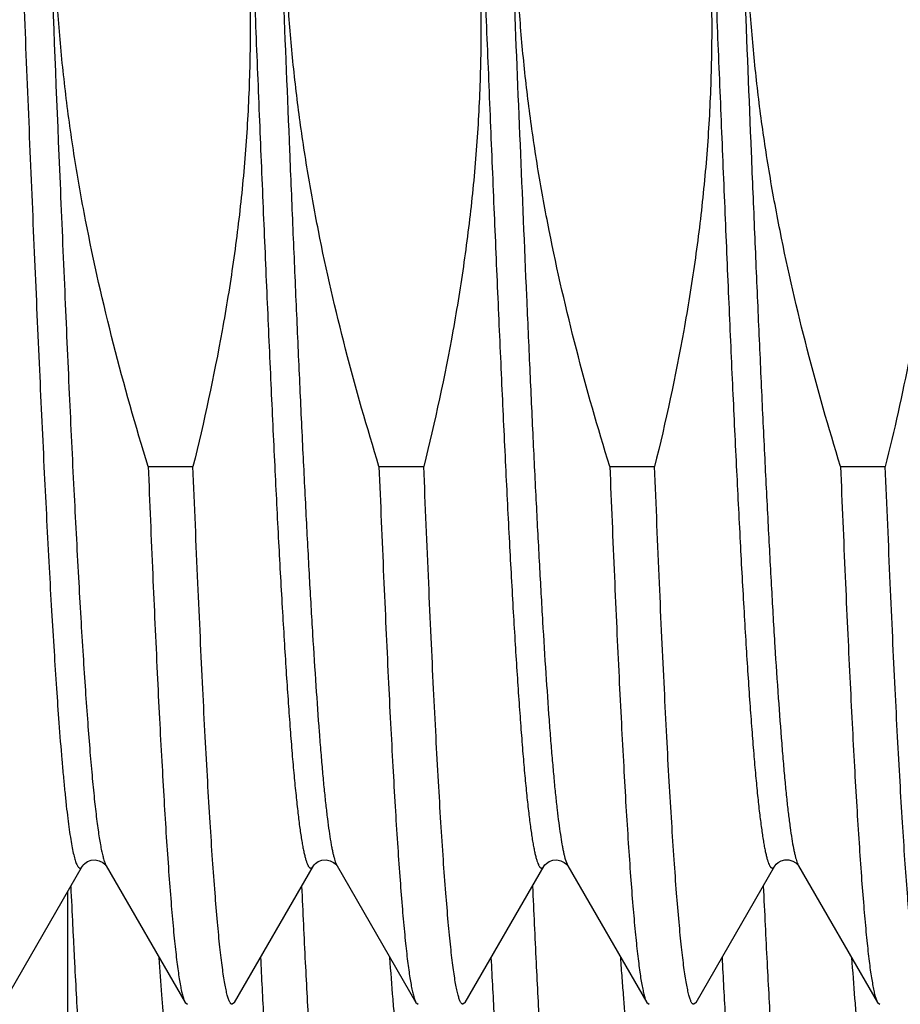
# Model space of a CAD drawing. Header units: inches. Extents: x 0 to 22, y 0 to 17.
# Tile 22 of 114: x 2.979 to 3.085, y 10.302 to 10.42. Entities that reach past the tile are written whole.
import ezdxf

# ---------------------------------------------------------------- set-up
doc = ezdxf.new("R2010")
doc.units = ezdxf.units.IN
doc.header["$LTSCALE"] = 1.21
doc.header["$MEASUREMENT"] = 0
doc.layers.get('0').update_dxf_attribs({"linetype": 'CONTINUOUS'})
doc.layers.add('DIMENSIONS', color=7, linetype='CONTINUOUS')
doc.styles.get("Standard").update_dxf_attribs({"font": 'txt', "width": 0.8})
doc.dimstyles.new('DIMSTYLE_1', dxfattribs={"dimtxt": 0.125, "dimasz": 0.18, "dimexe": 0.125, "dimexo": 0.0625, "dimgap": 0.03125, "dimtad": 0, "dimtih": 1, "dimtoh": 1, "dimzin": 4, "dimdsep": 46, "dimtxsty": 'STANDARD', "dimblk": '_FILLED', "dimblk1": '_FILLED', "dimblk2": '_FILLED', "dimcen": 0.09, "dimadec": 0, "dimazin": 0, "dimtp": 0.01, "dimtm": 0.01, "dimtfac": 1, "dimtofl": 0, "dimtmove": 0, "dimatfit": 3, "dimldrblk": '_FILLED', "dimfxl": 1, "dimtolj": 1, "dimtzin": 4, "dimarcsym": 0})

# ---------------------------------------------------------------- blocks, each defined once
blk = doc.blocks.new('*D50')
at = {"layer": 'DIMENSIONS', "color": 2, "linetype": 'CONTINUOUS'}
for p, q in [((3.37579, 10.33675), (3.37579, 12.73258)), ((3.22101, 10.18414), (3.37579, 10.33675)), ((3.22101, 9.94743), (3.22101, 10.18414))]:
    blk.add_line(p, q, dxfattribs=at)
at = {"layer": 'DIMENSIONS', "color": 2, "linetype": 'CONTINUOUS', "insert": (3.31329, 12.79508), "char_height": 0.125, "width": 1.025, "attachment_point": 1, "rotation": 90, "line_spacing_factor": 0.9}
blk.add_mtext('.44{\\Ftxt.shx;\\W1.000000;\\H0.125000; }[11.1]', dxfattribs=at)
blk = doc.blocks.new('_FILLED')
at = {"color": 0, "linetype": 'BYBLOCK'}
blk.add_solid([(0, 0), (-1, 0.17361), (-1, -0.17361)], dxfattribs=at)

msp = doc.modelspace()

# ---------------------------------------------------------------- linework, layer by layer
at = {"color": 7, "linetype": 'CONTINUOUS'}
for p, q in [((2.99489, 10.36648), (3.00028, 10.36648)), ((3.02267, 10.36648), (3.02806, 10.36648)), ((3.05045, 10.36648), (3.05584, 10.36648)), ((3.07822, 10.36648), (3.08361, 10.36648)), ((2.9775, 10.302), (2.987, 10.31842)), ((2.98982, 10.31845), (2.98984, 10.31843)), ((2.98984, 10.31842), (2.99934, 10.302)), ((3.00527, 10.302), (3.01478, 10.31842)), ((3.0176, 10.31845), (3.01762, 10.31843)), ((3.01762, 10.31842), (3.02712, 10.302)), ((3.03305, 10.302), (3.04255, 10.31842)), ((3.04538, 10.31845), (3.04539, 10.31843)), ((3.04539, 10.31842), (3.0549, 10.302)), ((3.06083, 10.302), (3.07033, 10.31842)), ((3.07316, 10.31844), (3.07317, 10.31842)), ((3.07317, 10.31842), (3.08267, 10.302)), ((2.98523, 10.27143), (2.98523, 10.31534)), ((2.99934, 10.302), (2.99961, 10.30177)), ((3.00527, 10.302), (3.005, 10.30177)), ((3.02712, 10.302), (3.02739, 10.30177)), ((3.03305, 10.302), (3.03278, 10.30177)), ((3.0549, 10.302), (3.05517, 10.30177)), ((3.06083, 10.302), (3.06056, 10.30177)), ((3.08267, 10.302), (3.08294, 10.30177))]:
    msp.add_line(p, q, dxfattribs=at)
at = {"color": 9, "linetype": 'CONTINUOUS'}
for p, q in [((3.01745, 10.31878), (3.01762, 10.31843)), ((3.04508, 10.31925), (3.04539, 10.31843))]:
    msp.add_line(p, q, dxfattribs=at)
at = {"color": 7, "linetype": 'CONTINUOUS'}
for points in [[(2.987, 10.31842), (2.98701, 10.31844), (2.98708, 10.31854), (2.98726, 10.31872), (2.98758, 10.31894), (2.98803, 10.31911), (2.98852, 10.31915), (2.98901, 10.31905), (2.98942, 10.31884), (2.98968, 10.31863), (2.9898, 10.31848), (2.98982, 10.31845)], [(3.01477, 10.31842), (3.01478, 10.31844), (3.01486, 10.31854), (3.01504, 10.31872), (3.01536, 10.31894), (3.01581, 10.31911), (3.0163, 10.31915), (3.01679, 10.31905), (3.0172, 10.31884)], [(3.0172, 10.31884), (3.01746, 10.31863), (3.01758, 10.31848), (3.0176, 10.31845)], [(3.04255, 10.31842), (3.04256, 10.31844), (3.04264, 10.31854), (3.04282, 10.31872), (3.04314, 10.31894), (3.04359, 10.31911), (3.04408, 10.31915), (3.04457, 10.31905), (3.04497, 10.31884)], [(3.04497, 10.31884), (3.04523, 10.31863), (3.04536, 10.31848), (3.04538, 10.31845)], [(3.07033, 10.31843), (3.07036, 10.31847), (3.07047, 10.31861), (3.0707, 10.31881), (3.07107, 10.31902), (3.07153, 10.31914), (3.07201, 10.31914), (3.07248, 10.319), (3.07284, 10.31878), (3.07305, 10.31858), (3.07315, 10.31846), (3.07316, 10.31844)]]:
    msp.add_lwpolyline(points, dxfattribs=at)
at = {"color": 9, "linetype": 'CONTINUOUS'}
for points, knots in [([(2.97945, 10.43393), (2.97984, 10.42437), (2.98041, 10.41018), (2.9812, 10.39157), (2.98178, 10.37837), (2.98236, 10.36603), (2.98285, 10.35637), (2.98325, 10.34924), (2.98355, 10.34438), (2.98384, 10.33989), (2.98404, 10.33701), (2.98414, 10.33564)], [0, 0, 0, 0, 0.291627, 0.432954, 0.567963, 0.694284, 0.809706, 0.862689, 0.912207, 0.958044, 1, 1, 1, 1]), ([(3.00732, 10.43156), (3.00748, 10.42775), (3.00779, 10.42015), (3.00825, 10.40883), (3.00871, 10.39771), (3.00918, 10.38691), (3.00964, 10.37656), (3.0101, 10.36676), (3.01056, 10.35762), (3.01096, 10.35047), (3.01128, 10.34516), (3.01151, 10.34151), (3.01174, 10.33809), (3.01197, 10.33493), (3.0122, 10.33201), (3.01243, 10.32936), (3.01267, 10.32698), (3.0129, 10.32487), (3.01309, 10.32329), (3.01326, 10.32217), (3.01337, 10.32144), (3.01349, 10.32078), (3.0136, 10.3202), (3.01372, 10.31968), (3.01383, 10.31925), (3.01395, 10.31888), (3.01405, 10.31863), (3.01413, 10.31846), (3.01419, 10.31836), (3.01425, 10.31828), (3.0143, 10.31822), (3.01436, 10.31818), (3.01442, 10.31816), (3.01448, 10.31815), (3.01455, 10.31817), (3.0146, 10.31821), (3.01466, 10.31826), (3.01472, 10.31834), (3.01476, 10.31839), (3.01477, 10.31842)], [0, 0, 0, 0, 0.100127, 0.19961, 0.297349, 0.392262, 0.4833, 0.569455, 0.649776, 0.723377, 0.7574, 0.789445, 0.819424, 0.847256, 0.872863, 0.896178, 0.917137, 0.935686, 0.951777, 0.958889, 0.965374, 0.971229, 0.976451, 0.981041, 0.985, 0.988333, 0.99105, 0.992184, 0.993174, 0.994027, 0.994755, 0.995376, 0.99592, 0.99643, 0.996957, 0.99755, 0.998242, 0.999054, 1, 1, 1, 1]), ([(3.0351, 10.43151), (3.03526, 10.4277), (3.03557, 10.4201), (3.03603, 10.40879), (3.03649, 10.39767), (3.03696, 10.38688), (3.03742, 10.37652), (3.03788, 10.36673), (3.03834, 10.3576), (3.03874, 10.35045), (3.03905, 10.34515), (3.03929, 10.3415), (3.03952, 10.33808), (3.03975, 10.33491), (3.03998, 10.332), (3.04021, 10.32935), (3.04044, 10.32697), (3.04067, 10.32487), (3.04087, 10.32329), (3.04103, 10.32217), (3.04115, 10.32144), (3.04127, 10.32078), (3.04138, 10.32019), (3.0415, 10.31968), (3.04161, 10.31924), (3.04173, 10.31888), (3.04183, 10.31863), (3.04191, 10.31846), (3.04197, 10.31836), (3.04202, 10.31828), (3.04208, 10.31822), (3.04214, 10.31818), (3.0422, 10.31816), (3.04226, 10.31815), (3.04232, 10.31817), (3.04238, 10.31821), (3.04244, 10.31826), (3.0425, 10.31834), (3.04253, 10.31839), (3.04255, 10.31842)], [0, 0, 0, 0, 0.100144, 0.19964, 0.297387, 0.392305, 0.483344, 0.569498, 0.649816, 0.723411, 0.757432, 0.789474, 0.81945, 0.847278, 0.872883, 0.896194, 0.91715, 0.935696, 0.951785, 0.958896, 0.96538, 0.971233, 0.976455, 0.981044, 0.985002, 0.988334, 0.99105, 0.992184, 0.993173, 0.994026, 0.994754, 0.995375, 0.995919, 0.996429, 0.996957, 0.99755, 0.998242, 0.999054, 1, 1, 1, 1]), ([(3.06288, 10.43157), (3.06303, 10.42775), (3.06334, 10.42015), (3.06381, 10.40884), (3.06427, 10.39771), (3.06473, 10.38692), (3.06519, 10.37656), (3.06566, 10.36676), (3.06612, 10.35762), (3.06651, 10.35047), (3.06683, 10.34516), (3.06706, 10.34151), (3.06729, 10.33809), (3.06753, 10.33492), (3.06776, 10.33201), (3.06799, 10.32936), (3.06822, 10.32697), (3.06845, 10.32487), (3.06865, 10.32329), (3.06881, 10.32217), (3.06893, 10.32144), (3.06904, 10.32078), (3.06916, 10.32019), (3.06927, 10.31968), (3.06939, 10.31924), (3.0695, 10.31888), (3.0696, 10.31863), (3.06968, 10.31846), (3.06974, 10.31836), (3.0698, 10.31828), (3.06986, 10.31822), (3.06992, 10.31818), (3.06998, 10.31816), (3.07004, 10.31815), (3.0701, 10.31817), (3.07016, 10.31821), (3.07022, 10.31826), (3.07028, 10.31834), (3.07031, 10.31839), (3.07033, 10.31842)], [0, 0, 0, 0, 0.100128, 0.199612, 0.297353, 0.392268, 0.483307, 0.569464, 0.649786, 0.723387, 0.757411, 0.789456, 0.819435, 0.847266, 0.872873, 0.896187, 0.917145, 0.935693, 0.951784, 0.958895, 0.965379, 0.971233, 0.976455, 0.981044, 0.985002, 0.988334, 0.99105, 0.992184, 0.993173, 0.994026, 0.994754, 0.995374, 0.995918, 0.996428, 0.996956, 0.997549, 0.998241, 0.999054, 1, 1, 1, 1]), ([(2.98318, 10.42747), (2.98354, 10.41849), (2.98408, 10.40518), (2.98483, 10.38777), (2.98537, 10.37549), (2.98592, 10.36401), (2.98639, 10.35503), (2.98677, 10.34838), (2.98704, 10.34385), (2.98732, 10.33963), (2.98751, 10.33693), (2.98761, 10.33564)], [0, 0, 0, 0, 0.293302, 0.43439, 0.568805, 0.694447, 0.809355, 0.862216, 0.911736, 0.957724, 1, 1, 1, 1]), ([(3.0111, 10.42384), (3.01137, 10.41739), (3.01176, 10.40779), (3.01229, 10.39514), (3.01268, 10.38598), (3.01308, 10.37715), (3.01347, 10.36871), (3.01387, 10.36075), (3.01426, 10.35331), (3.01466, 10.34647), (3.01505, 10.34028), (3.01539, 10.33554), (3.01566, 10.33211), (3.01586, 10.32983), (3.01605, 10.32773), (3.01625, 10.32584), (3.01645, 10.32415), (3.01664, 10.32266), (3.01681, 10.32156), (3.01695, 10.32078), (3.01705, 10.32028), (3.01715, 10.31983), (3.01725, 10.31943), (3.01735, 10.31909), (3.01742, 10.31888), (3.01745, 10.31878)], [0, 0, 0, 0, 0.18382, 0.273545, 0.360847, 0.445023, 0.525399, 0.601327, 0.6722, 0.737449, 0.796551, 0.849037, 0.872666, 0.894489, 0.914465, 0.932554, 0.948723, 0.962943, 0.97519, 0.980569, 0.98545, 0.989831, 0.993715, 0.997103, 1, 1, 1, 1]), ([(3.03887, 10.42414), (3.03912, 10.41783), (3.03963, 10.40543), (3.04028, 10.39014), (3.0408, 10.37837), (3.04119, 10.37006), (3.04157, 10.36219), (3.04196, 10.35481), (3.04234, 10.34799), (3.04273, 10.34177), (3.04306, 10.337), (3.04332, 10.33351), (3.04352, 10.33117), (3.04371, 10.329), (3.0439, 10.32703), (3.0441, 10.32524), (3.04429, 10.32366), (3.04448, 10.32227), (3.04465, 10.32124), (3.04478, 10.32051), (3.04488, 10.32005), (3.04497, 10.31963), (3.04504, 10.31937), (3.04508, 10.31925)], [0, 0, 0, 0, 0.180162, 0.354028, 0.436921, 0.516263, 0.591447, 0.661895, 0.727067, 0.786464, 0.839635, 0.863756, 0.886174, 0.906845, 0.925733, 0.942801, 0.958021, 0.971367, 0.982818, 0.98783, 0.992363, 0.99642, 1, 1, 1, 1]), ([(3.06665, 10.42412), (3.06692, 10.41749), (3.06732, 10.40763), (3.06786, 10.39464), (3.06827, 10.38525), (3.06867, 10.37621), (3.06908, 10.3676), (3.06949, 10.3595), (3.06989, 10.35196), (3.07029, 10.34507), (3.0707, 10.33886), (3.07105, 10.33416), (3.07133, 10.33077), (3.07153, 10.32854), (3.07173, 10.32652), (3.07193, 10.32471), (3.07214, 10.32311), (3.07234, 10.32174), (3.07251, 10.32073), (3.07266, 10.32004), (3.07276, 10.31961), (3.07286, 10.31923), (3.07296, 10.31891), (3.07306, 10.31864), (3.07313, 10.31849), (3.07317, 10.31842)], [0, 0, 0, 0, 0.187677, 0.279203, 0.368146, 0.453751, 0.535293, 0.61208, 0.683461, 0.748833, 0.807643, 0.859398, 0.882493, 0.903666, 0.922876, 0.940084, 0.955256, 0.968366, 0.979394, 0.984124, 0.988331, 0.992016, 0.995183, 0.99784, 1, 1, 1, 1]), ([(2.98414, 10.33564), (2.98425, 10.33415), (2.98443, 10.33199), (2.98467, 10.32922), (2.98485, 10.32738), (2.98503, 10.3257), (2.9852, 10.32418), (2.98538, 10.32284), (2.98556, 10.32165), (2.98573, 10.32065), (2.98589, 10.31991), (2.98601, 10.31941), (2.9861, 10.31911), (2.98619, 10.31884), (2.98628, 10.31862), (2.98636, 10.31844), (2.98644, 10.31832), (2.9865, 10.31825), (2.98656, 10.3182), (2.98662, 10.31816), (2.98669, 10.31815), (2.98675, 10.31816), (2.98681, 10.31819), (2.98687, 10.31824), (2.98693, 10.31831), (2.98697, 10.31838), (2.987, 10.31842)], [0, 0, 0, 0, 0.245463, 0.355549, 0.456967, 0.549566, 0.633203, 0.707758, 0.773131, 0.82925, 0.876074, 0.896004, 0.913623, 0.92895, 0.942019, 0.952889, 0.961668, 0.965339, 0.968583, 0.974051, 0.976514, 0.978974, 0.984411, 0.987633, 0.991278, 1, 1, 1, 1]), ([(2.98761, 10.33564), (2.9877, 10.33446), (2.98787, 10.33222), (2.98815, 10.32905), (2.98842, 10.32628), (2.98866, 10.32421), (2.98886, 10.32277), (2.98899, 10.32183), (2.98913, 10.32101), (2.98927, 10.32028), (2.98941, 10.31967), (2.98953, 10.31922), (2.98963, 10.31892), (2.9897, 10.31873), (2.98976, 10.31857), (2.98981, 10.31847), (2.98984, 10.31843)], [0, 0, 0, 0, 0.204375, 0.387168, 0.547668, 0.685282, 0.74535, 0.799524, 0.847768, 0.890053, 0.926373, 0.956745, 0.969719, 0.981235, 0.991317, 1, 1, 1, 1]), ([(3.07955, 10.3074), (3.07967, 10.30575), (3.07984, 10.30336), (3.0801, 10.30029), (3.08029, 10.29825), (3.08047, 10.29637), (3.08066, 10.29468), (3.08085, 10.29317), (3.08104, 10.29184), (3.08122, 10.2907), (3.08138, 10.28986), (3.08152, 10.28929), (3.08161, 10.28894), (3.0817, 10.28863), (3.08179, 10.28837), (3.08189, 10.28817), (3.08197, 10.28803), (3.08203, 10.28794), (3.08208, 10.28789), (3.08213, 10.28785), (3.08217, 10.28783), (3.08222, 10.28782), (3.08227, 10.28782), (3.08232, 10.28783), (3.08236, 10.28786), (3.08241, 10.2879), (3.08248, 10.28797), (3.08252, 10.28804), (3.08255, 10.28808)], [0, 0, 0, 0, 0.24353, 0.353018, 0.454088, 0.546585, 0.630365, 0.705302, 0.771271, 0.828149, 0.875833, 0.896202, 0.914246, 0.929966, 0.943373, 0.95452, 0.963503, 0.96724, 0.970519, 0.973394, 0.975949, 0.978296, 0.980581, 0.982959, 0.98557, 0.988517, 0.991876, 1, 1, 1, 1])]:
    msp.add_open_spline(points, degree=3, knots=knots, dxfattribs=at)
at = {"color": 7, "linetype": 'CONTINUOUS'}
for points, knots in [([(3.00667, 10.43274), (3.00687, 10.42996), (3.00715, 10.4244), (3.0072, 10.41604), (3.00688, 10.40768), (3.0062, 10.39935), (3.00518, 10.39106), (3.00339, 10.38006), (3.00162, 10.37189), (3.00028, 10.36648)], [0, 0, 0, 0, 0.125003, 0.250006, 0.37501, 0.500013, 0.625017, 0.750022, 1, 1, 1, 1]), ([(3.03445, 10.43268), (3.03465, 10.4299), (3.03493, 10.42434), (3.03497, 10.41599), (3.03465, 10.40765), (3.03397, 10.39932), (3.03295, 10.39104), (3.03117, 10.38005), (3.0294, 10.37188), (3.02806, 10.36648)], [0, 0, 0, 0, 0.125003, 0.250006, 0.37501, 0.500013, 0.625017, 0.750022, 1, 1, 1, 1]), ([(3.06223, 10.43274), (3.06243, 10.42997), (3.0627, 10.4244), (3.06275, 10.41604), (3.06243, 10.40769), (3.06175, 10.39936), (3.06073, 10.39106), (3.05895, 10.38006), (3.05718, 10.37189), (3.05584, 10.36648)], [0, 0, 0, 0, 0.125003, 0.250006, 0.37501, 0.500013, 0.625017, 0.750022, 1, 1, 1, 1]), ([(2.99489, 10.36648), (2.99339, 10.37135), (2.99059, 10.38116), (2.98776, 10.39359), (2.98599, 10.40363), (2.98493, 10.41121), (2.98416, 10.41881), (2.98384, 10.4239), (2.98373, 10.42645)], [0, 0, 0, 0, 0.249994, 0.499978, 0.624984, 0.749989, 0.874995, 1, 1, 1, 1]), ([(3.02267, 10.36648), (3.02123, 10.37115), (3.01853, 10.38054), (3.01578, 10.39244), (3.01403, 10.40206), (3.01295, 10.40931), (3.01213, 10.41659), (3.01177, 10.42146), (3.01163, 10.4239)], [0, 0, 0, 0, 0.249994, 0.49998, 0.624985, 0.74999, 0.874995, 1, 1, 1, 1]), ([(3.05045, 10.36648), (3.049, 10.37115), (3.04631, 10.38054), (3.04356, 10.39244), (3.0418, 10.40206), (3.04073, 10.40931), (3.03991, 10.41659), (3.03955, 10.42146), (3.03941, 10.4239)], [0, 0, 0, 0, 0.249994, 0.49998, 0.624985, 0.74999, 0.874995, 1, 1, 1, 1]), ([(3.07822, 10.36648), (3.07678, 10.37115), (3.07409, 10.38054), (3.07134, 10.39244), (3.06958, 10.40206), (3.0685, 10.40931), (3.06769, 10.41659), (3.06732, 10.42146), (3.06719, 10.4239)], [0, 0, 0, 0, 0.249994, 0.49998, 0.624985, 0.74999, 0.874995, 1, 1, 1, 1]), ([(3.09049, 10.41951), (3.0905, 10.41727), (3.09043, 10.41281), (3.09009, 10.40611), (3.08952, 10.39943), (3.08847, 10.39056), (3.08663, 10.37954), (3.08469, 10.37082), (3.08361, 10.36648)], [0, 0, 0, 0, 0.125006, 0.250011, 0.375017, 0.500023, 0.750008, 1, 1, 1, 1]), ([(2.99489, 10.36648), (2.99507, 10.36215), (2.99541, 10.35386), (2.99587, 10.34376), (2.99624, 10.33627), (2.99652, 10.33115), (2.99679, 10.3264), (2.99697, 10.32335), (2.99707, 10.32189)], [0, 0, 0, 0, 0.291092, 0.55739, 0.679972, 0.794883, 0.901693, 1, 1, 1, 1]), ([(3.005, 10.30177), (3.00499, 10.30177), (3.00496, 10.30177), (3.00493, 10.30178), (3.00489, 10.30181), (3.00484, 10.30185), (3.00477, 10.30193), (3.0047, 10.30205), (3.00463, 10.30221), (3.00455, 10.3024), (3.00448, 10.30263), (3.00438, 10.303), (3.00425, 10.30355), (3.00411, 10.30431), (3.00396, 10.3052), (3.00381, 10.30624), (3.00367, 10.3074), (3.00352, 10.3087), (3.00337, 10.31013), (3.00317, 10.3123), (3.00292, 10.31532), (3.00263, 10.31931), (3.00233, 10.32379), (3.00204, 10.32872), (3.00175, 10.33408), (3.00145, 10.33986), (3.00116, 10.34603), (3.00076, 10.35495), (3.00047, 10.3618), (3.00028, 10.36648)], [0, 0, 0, 0, 0.00057, 0.001171, 0.001829, 0.002564, 0.004315, 0.006501, 0.009157, 0.012303, 0.01595, 0.020105, 0.029952, 0.04186, 0.05583, 0.071855, 0.089924, 0.110019, 0.132123, 0.156212, 0.210243, 0.271882, 0.340862, 0.41688, 0.499601, 0.58866, 0.683662, 0.784187, 1, 1, 1, 1]), ([(3.02267, 10.36648), (3.02285, 10.36206), (3.02312, 10.35557), (3.0235, 10.34712), (3.02377, 10.34123), (3.02405, 10.33569), (3.02433, 10.3305), (3.0246, 10.32569), (3.02488, 10.32129), (3.02516, 10.3173), (3.02543, 10.31374), (3.02567, 10.31106), (3.02586, 10.30914), (3.026, 10.30787), (3.02614, 10.30672), (3.02628, 10.30569), (3.02641, 10.30478), (3.02655, 10.30398), (3.02669, 10.30331), (3.02681, 10.30283), (3.02691, 10.30251), (3.02697, 10.30231), (3.02704, 10.30215), (3.02709, 10.30205), (3.02712, 10.302)], [0, 0, 0, 0, 0.205131, 0.301159, 0.392317, 0.478247, 0.558611, 0.633092, 0.701399, 0.763266, 0.818452, 0.866745, 0.888249, 0.907965, 0.925875, 0.941964, 0.956221, 0.968638, 0.979211, 0.987945, 0.991627, 0.994858, 0.997645, 1, 1, 1, 1]), ([(3.03278, 10.30177), (3.03277, 10.30177), (3.03274, 10.30177), (3.0327, 10.30178), (3.03267, 10.30181), (3.03261, 10.30185), (3.03255, 10.30193), (3.03248, 10.30205), (3.0324, 10.30221), (3.03233, 10.3024), (3.03226, 10.30263), (3.03215, 10.303), (3.03203, 10.30355), (3.03188, 10.30431), (3.03174, 10.3052), (3.03159, 10.30624), (3.03144, 10.3074), (3.0313, 10.3087), (3.03115, 10.31013), (3.03095, 10.3123), (3.0307, 10.31532), (3.0304, 10.31931), (3.03011, 10.32379), (3.02982, 10.32872), (3.02952, 10.33408), (3.02923, 10.33986), (3.02894, 10.34603), (3.02854, 10.35495), (3.02825, 10.3618), (3.02806, 10.36648)], [0, 0, 0, 0, 0.00057, 0.001171, 0.001829, 0.002564, 0.004315, 0.006501, 0.009157, 0.012303, 0.01595, 0.020105, 0.029952, 0.04186, 0.05583, 0.071855, 0.089924, 0.110019, 0.132123, 0.156212, 0.210243, 0.271882, 0.340862, 0.41688, 0.499601, 0.58866, 0.683662, 0.784187, 1, 1, 1, 1]), ([(3.05045, 10.36648), (3.05063, 10.36206), (3.0509, 10.35557), (3.05127, 10.34712), (3.05155, 10.34123), (3.05183, 10.33569), (3.05211, 10.3305), (3.05238, 10.32569), (3.05266, 10.32129), (3.05293, 10.3173), (3.05321, 10.31374), (3.05345, 10.31106), (3.05364, 10.30914), (3.05378, 10.30787), (3.05392, 10.30672), (3.05405, 10.30569), (3.05419, 10.30478), (3.05433, 10.30398), (3.05447, 10.30331), (3.05459, 10.30283), (3.05468, 10.30251), (3.05475, 10.30231), (3.05482, 10.30215), (3.05487, 10.30205), (3.0549, 10.302)], [0, 0, 0, 0, 0.205131, 0.301159, 0.392317, 0.478247, 0.558611, 0.633092, 0.701399, 0.763266, 0.818452, 0.866745, 0.888249, 0.907965, 0.925875, 0.941964, 0.956221, 0.968638, 0.979211, 0.987945, 0.991627, 0.994858, 0.997645, 1, 1, 1, 1]), ([(3.06056, 10.30177), (3.06054, 10.30177), (3.06052, 10.30177), (3.06048, 10.30178), (3.06044, 10.30181), (3.06039, 10.30185), (3.06033, 10.30193), (3.06025, 10.30205), (3.06018, 10.30221), (3.06011, 10.3024), (3.06004, 10.30263), (3.05993, 10.303), (3.05981, 10.30355), (3.05966, 10.30431), (3.05951, 10.3052), (3.05937, 10.30624), (3.05922, 10.3074), (3.05907, 10.3087), (3.05893, 10.31013), (3.05872, 10.3123), (3.05847, 10.31532), (3.05818, 10.31931), (3.05789, 10.32379), (3.05759, 10.32872), (3.0573, 10.33408), (3.05701, 10.33986), (3.05671, 10.34603), (3.05631, 10.35495), (3.05603, 10.3618), (3.05584, 10.36648)], [0, 0, 0, 0, 0.00057, 0.001171, 0.001829, 0.002564, 0.004315, 0.006501, 0.009157, 0.012303, 0.01595, 0.020105, 0.029952, 0.04186, 0.05583, 0.071855, 0.089924, 0.110019, 0.132123, 0.156212, 0.210243, 0.271882, 0.340862, 0.41688, 0.499601, 0.58866, 0.683662, 0.784187, 1, 1, 1, 1]), ([(3.07822, 10.36648), (3.0784, 10.36206), (3.07867, 10.35557), (3.07905, 10.34712), (3.07933, 10.34123), (3.07961, 10.33569), (3.07988, 10.3305), (3.08016, 10.32569), (3.08044, 10.32129), (3.08071, 10.3173), (3.08099, 10.31374), (3.08122, 10.31106), (3.08142, 10.30914), (3.08155, 10.30787), (3.08169, 10.30672), (3.08183, 10.30569), (3.08197, 10.30478), (3.08211, 10.30398), (3.08224, 10.30331), (3.08236, 10.30283), (3.08246, 10.30251), (3.08253, 10.30231), (3.0826, 10.30215), (3.08265, 10.30205), (3.08267, 10.302)], [0, 0, 0, 0, 0.205131, 0.301159, 0.392317, 0.478247, 0.558611, 0.633092, 0.701399, 0.763266, 0.818452, 0.866745, 0.888249, 0.907965, 0.925875, 0.941964, 0.956221, 0.968638, 0.979211, 0.987945, 0.991627, 0.994858, 0.997645, 1, 1, 1, 1]), ([(3.08833, 10.30177), (3.08832, 10.30177), (3.0883, 10.30177), (3.08826, 10.30178), (3.08822, 10.30181), (3.08817, 10.30185), (3.0881, 10.30193), (3.08803, 10.30205), (3.08796, 10.30221), (3.08789, 10.3024), (3.08781, 10.30263), (3.08771, 10.303), (3.08758, 10.30355), (3.08744, 10.30431), (3.08729, 10.3052), (3.08714, 10.30624), (3.087, 10.3074), (3.08685, 10.3087), (3.0867, 10.31013), (3.0865, 10.3123), (3.08625, 10.31532), (3.08596, 10.31931), (3.08566, 10.32379), (3.08537, 10.32872), (3.08508, 10.33408), (3.08478, 10.33986), (3.08449, 10.34603), (3.08409, 10.35495), (3.0838, 10.3618), (3.08361, 10.36648)], [0, 0, 0, 0, 0.00057, 0.001171, 0.001829, 0.002564, 0.004315, 0.006501, 0.009157, 0.012303, 0.01595, 0.020105, 0.029952, 0.04186, 0.05583, 0.071855, 0.089924, 0.110019, 0.132123, 0.156212, 0.210243, 0.271882, 0.340862, 0.41688, 0.499601, 0.58866, 0.683662, 0.784187, 1, 1, 1, 1]), ([(2.99707, 10.32189), (2.99716, 10.32051), (2.99734, 10.31789), (2.99762, 10.31419), (2.99786, 10.3114), (2.99806, 10.3094), (2.9982, 10.30809), (2.99834, 10.30689), (2.99848, 10.30582), (2.99862, 10.30487), (2.99876, 10.30405), (2.9989, 10.30336), (2.99902, 10.30286), (2.99912, 10.30252), (2.99919, 10.30232), (2.99927, 10.30215), (2.99932, 10.30205), (2.99934, 10.302)], [0, 0, 0, 0, 0.207408, 0.392439, 0.554346, 0.626426, 0.692497, 0.752496, 0.806372, 0.854082, 0.895597, 0.930904, 0.960015, 0.972264, 0.982993, 0.992225, 1, 1, 1, 1]), ([(2.98557, 10.31594), (2.98565, 10.31438), (2.98576, 10.31206), (2.98591, 10.309), (2.98606, 10.30608), (2.98624, 10.30258), (2.98647, 10.29857), (2.9867, 10.2948), (2.98693, 10.29128), (2.98715, 10.28803), (2.98737, 10.28506), (2.98758, 10.28236), (2.98779, 10.27995), (2.98798, 10.27813), (2.98813, 10.27681), (2.98823, 10.27594), (2.98834, 10.27515), (2.98845, 10.27443), (2.98856, 10.27379), (2.98867, 10.27322), (2.98878, 10.27273), (2.9889, 10.27232), (2.98901, 10.27199), (2.9891, 10.2718), (2.98914, 10.27172)], [0, 0, 0, 0, 0.105852, 0.156984, 0.20688, 0.302834, 0.393471, 0.478565, 0.5579, 0.631277, 0.698511, 0.759437, 0.813909, 0.861801, 0.883246, 0.903009, 0.921079, 0.937449, 0.952112, 0.965068, 0.976324, 0.985895, 0.993787, 1, 1, 1, 1]), ([(3.01336, 10.31597), (3.01349, 10.31291), (3.01377, 10.30708), (3.01421, 10.29882), (3.01467, 10.29154), (3.01506, 10.28613), (3.01537, 10.28235), (3.01559, 10.27994), (3.0158, 10.27782), (3.01598, 10.27624), (3.01613, 10.27513), (3.01624, 10.27442), (3.01635, 10.27377), (3.01645, 10.27321), (3.01656, 10.27272), (3.01667, 10.27231), (3.01678, 10.27198), (3.01686, 10.27179), (3.01691, 10.27171)], [0, 0, 0, 0, 0.207029, 0.393734, 0.558246, 0.698915, 0.759856, 0.814327, 0.862199, 0.903365, 0.921408, 0.937745, 0.952372, 0.965287, 0.976493, 0.986003, 0.99383, 1, 1, 1, 1]), ([(3.04115, 10.316), (3.04128, 10.31293), (3.04155, 10.30709), (3.04192, 10.3), (3.04223, 10.2948), (3.04246, 10.29128), (3.04268, 10.28802), (3.04291, 10.28504), (3.04314, 10.28234), (3.04337, 10.27993), (3.04359, 10.27782), (3.04377, 10.27624), (3.04392, 10.27513), (3.04403, 10.27441), (3.04414, 10.27377), (3.04424, 10.27321), (3.04435, 10.27272), (3.04445, 10.27231), (3.04455, 10.27202), (3.04463, 10.27183), (3.04466, 10.27175), (3.04468, 10.27171)], [0, 0, 0, 0, 0.207091, 0.393842, 0.478997, 0.558384, 0.631805, 0.699076, 0.76003, 0.814515, 0.862394, 0.903554, 0.921588, 0.937913, 0.952525, 0.96542, 0.9766, 0.986074, 0.993861, 0.997132, 1, 1, 1, 1]), ([(3.06892, 10.31599), (3.069, 10.31442), (3.06914, 10.31135), (3.06937, 10.30686), (3.0696, 10.3026), (3.06982, 10.29857), (3.07004, 10.29479), (3.07025, 10.29127), (3.07047, 10.28802), (3.07068, 10.28504), (3.0709, 10.28234), (3.07112, 10.27992), (3.07135, 10.27781), (3.07157, 10.27599), (3.07177, 10.27467), (3.07193, 10.27376), (3.07204, 10.2732), (3.07215, 10.27272), (3.07226, 10.27231), (3.07237, 10.27198), (3.07245, 10.27179), (3.07249, 10.27171)], [0, 0, 0, 0, 0.105977, 0.207119, 0.303168, 0.393881, 0.479031, 0.558405, 0.631806, 0.699053, 0.759983, 0.814448, 0.86232, 0.903491, 0.937875, 0.952501, 0.965411, 0.976607, 0.986101, 0.993898, 1, 1, 1, 1]), ([(2.99888, 10.2878), (2.99885, 10.28781), (2.99881, 10.28783), (2.99875, 10.28787), (2.99869, 10.28793), (2.99862, 10.28803), (2.99854, 10.28818), (2.99846, 10.28837), (2.99837, 10.28859), (2.99829, 10.28886), (2.99817, 10.28928), (2.99803, 10.28991), (2.99787, 10.29078), (2.9977, 10.2918), (2.99754, 10.29296), (2.99737, 10.29426), (2.99721, 10.29572), (2.99704, 10.29731), (2.99681, 10.29973), (2.99653, 10.30309), (2.99632, 10.30587), (2.99621, 10.30736)], [0, 0, 0, 0, 0.004542, 0.007169, 0.010112, 0.017093, 0.025702, 0.03604, 0.048162, 0.062098, 0.077862, 0.114902, 0.159303, 0.211048, 0.270097, 0.336412, 0.409952, 0.490686, 0.578579, 0.77559, 1, 1, 1, 1]), ([(3.01159, 10.27171), (3.01155, 10.27178), (3.01148, 10.27195), (3.01139, 10.27223), (3.01129, 10.27257), (3.01119, 10.27297), (3.01109, 10.27344), (3.01099, 10.27396), (3.01089, 10.27454), (3.01075, 10.27544), (3.01058, 10.27671), (3.01038, 10.27842), (3.01017, 10.28036), (3.00997, 10.28252), (3.00977, 10.28491), (3.00958, 10.28752), (3.00939, 10.29035), (3.00913, 10.29453), (3.00881, 10.30025), (3.00857, 10.30496), (3.00845, 10.30744)], [0, 0, 0, 0, 0.006661, 0.014893, 0.024755, 0.036275, 0.049459, 0.064304, 0.080809, 0.098969, 0.14023, 0.188027, 0.242275, 0.302872, 0.369703, 0.442643, 0.521554, 0.606288, 0.792557, 1, 1, 1, 1]), ([(3.027, 10.28809), (3.02697, 10.28804), (3.02693, 10.28798), (3.02686, 10.2879), (3.0268, 10.28785), (3.02673, 10.28781), (3.02666, 10.28781), (3.02662, 10.28782), (3.02657, 10.28784), (3.02652, 10.28788), (3.02647, 10.28793), (3.0264, 10.28801), (3.02632, 10.28815), (3.02623, 10.28835), (3.02614, 10.28861), (3.02605, 10.28891), (3.02595, 10.28926), (3.02586, 10.28966), (3.02577, 10.29011), (3.02564, 10.2908), (3.02549, 10.29178), (3.0253, 10.2931), (3.02512, 10.2946), (3.02493, 10.29629), (3.02474, 10.29816), (3.02455, 10.30022), (3.02428, 10.30331), (3.0241, 10.30571), (3.02398, 10.30738)], [0, 0, 0, 0, 0.008442, 0.011944, 0.015023, 0.020197, 0.022556, 0.02495, 0.027527, 0.030404, 0.033667, 0.037376, 0.046272, 0.057294, 0.070537, 0.086049, 0.103856, 0.123968, 0.146385, 0.1711, 0.227389, 0.292781, 0.367227, 0.450698, 0.543152, 0.64451, 0.754591, 1, 1, 1, 1]), ([(3.03935, 10.27168), (3.03931, 10.27174), (3.03924, 10.2719), (3.03914, 10.27217), (3.03905, 10.2725), (3.03895, 10.27289), (3.03885, 10.27335), (3.03876, 10.27387), (3.03866, 10.27444), (3.03853, 10.27533), (3.03837, 10.2766), (3.03818, 10.27829), (3.03799, 10.28023), (3.0378, 10.28239), (3.0376, 10.28478), (3.0374, 10.2874), (3.0372, 10.29023), (3.037, 10.29327), (3.03679, 10.29652), (3.03651, 10.30125), (3.03631, 10.30489), (3.03619, 10.30738)], [0, 0, 0, 0, 0.006478, 0.014466, 0.024067, 0.035334, 0.048279, 0.062901, 0.079198, 0.097167, 0.138109, 0.185674, 0.239782, 0.300334, 0.367213, 0.440291, 0.519424, 0.604454, 0.695213, 0.79152, 1, 1, 1, 1]), ([(3.05465, 10.28794), (3.05464, 10.28792), (3.05461, 10.2879), (3.05457, 10.28787), (3.05452, 10.28784), (3.05447, 10.28783), (3.05443, 10.28784), (3.05438, 10.28785), (3.05433, 10.28788), (3.05427, 10.28793), (3.05419, 10.28802), (3.0541, 10.28818), (3.05401, 10.28837), (3.05392, 10.28861), (3.05383, 10.28889), (3.05374, 10.28922), (3.05366, 10.28959), (3.05357, 10.29001), (3.05348, 10.29047), (3.05335, 10.29117), (3.0532, 10.29216), (3.05302, 10.29348), (3.05284, 10.29497), (3.05266, 10.29664), (3.05248, 10.29848), (3.0523, 10.30048), (3.05212, 10.30264), (3.05194, 10.30496), (3.05182, 10.30655), (3.05176, 10.30737)], [0, 0, 0, 0, 0.003078, 0.005808, 0.008268, 0.01056, 0.012811, 0.015154, 0.017708, 0.020566, 0.02743, 0.036086, 0.046691, 0.059333, 0.074062, 0.090912, 0.109904, 0.131053, 0.154368, 0.179855, 0.237355, 0.303552, 0.378402, 0.461812, 0.553611, 0.653573, 0.761447, 0.876992, 1, 1, 1, 1]), ([(3.06715, 10.27171), (3.06711, 10.27178), (3.06704, 10.27195), (3.06694, 10.27223), (3.06684, 10.27257), (3.06675, 10.27297), (3.06665, 10.27343), (3.06655, 10.27396), (3.06645, 10.27454), (3.0663, 10.27544), (3.06613, 10.27671), (3.06593, 10.27842), (3.06572, 10.28035), (3.06552, 10.28252), (3.06533, 10.28491), (3.06514, 10.28752), (3.06495, 10.29035), (3.06469, 10.29453), (3.06437, 10.30025), (3.06413, 10.30496), (3.064, 10.30744)], [0, 0, 0, 0, 0.006657, 0.014893, 0.024758, 0.036279, 0.049462, 0.064306, 0.080809, 0.098967, 0.140224, 0.188015, 0.242256, 0.302845, 0.369671, 0.442607, 0.521519, 0.606256, 0.792538, 1, 1, 1, 1])]:
    msp.add_open_spline(points, degree=3, knots=knots, dxfattribs=at)

# ---------------------------------------------------------------- dimensions: what is measured, and where the dimension line sits
at = {"layer": 'DIMENSIONS', "color": 2, "linetype": 'CONTINUOUS'}
dim = msp.add_ordinate_dim(feature_location=(3.22101, 9.94743), offset=(0.15478, 2.78514), dtype=0, origin=(2.78588, 9.88493), dimstyle='DIMSTYLE_1', dxfattribs=at)
dim.commit()
dim.dimension.update_dxf_attribs({"geometry": '*D50', "text_midpoint": (3.37579, 13.30758)})

doc.saveas('drawing.dxf')
